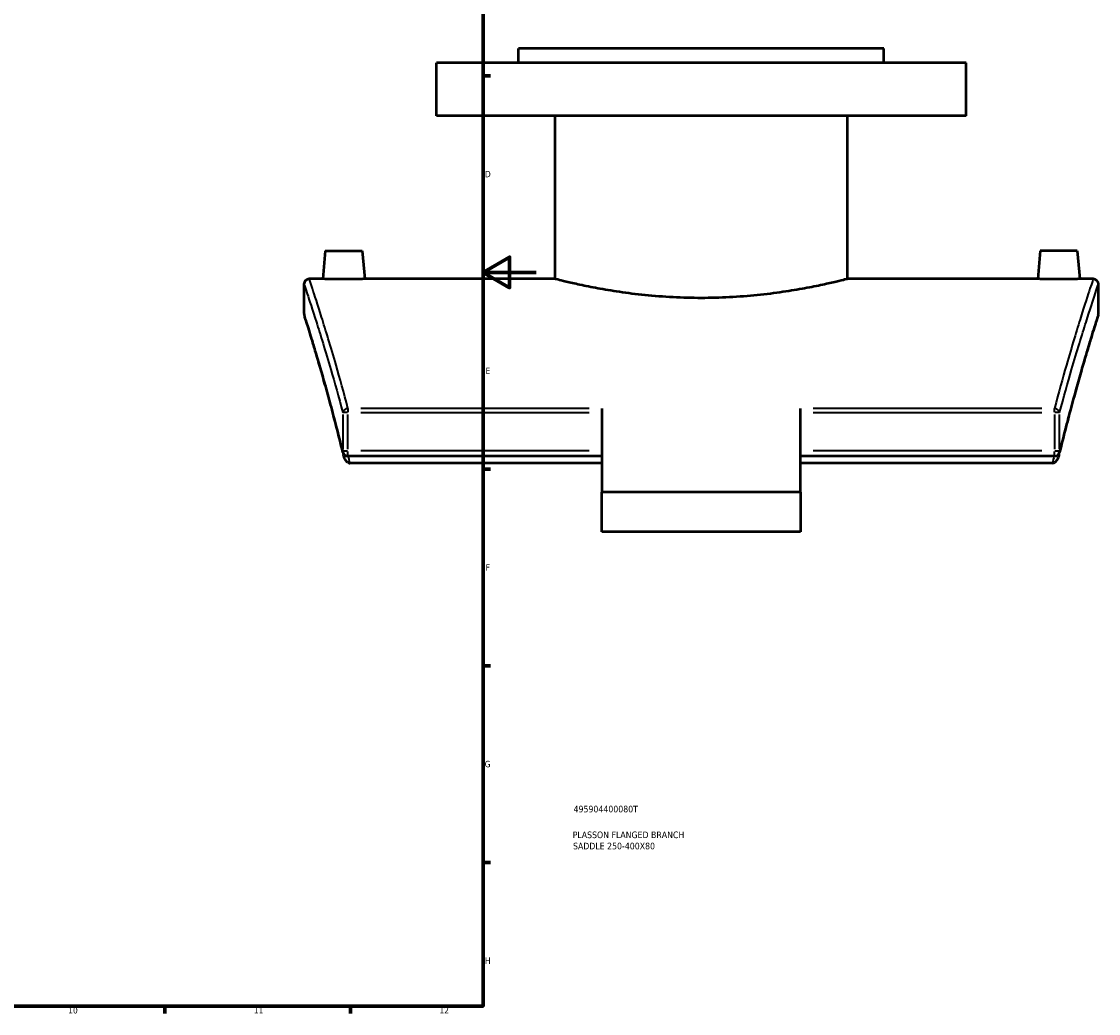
# Model space of a CAD drawing. Header units: millimetres. Extents: x -519 to 1053, y -190 to 828.
# Tile 6 of 9: x 647 to 1053, y 17 to 392. Entities that reach past the tile are written whole.
import ezdxf

# ---------------------------------------------------------------- set-up
doc = ezdxf.new("R2010")
doc.units = ezdxf.units.MM
for name, color, linetype, lineweight in [('Border (ANSI)', 7, 'Continuous', 70), ('Title (ISO)', 7, 'Continuous', 50), ('Visible (ANSI)', 7, 'Continuous', 50), ('Visible Narrow (ANSI)', 7, 'Continuous', 35)]:
    doc.layers.add(name, color=color, linetype=linetype, lineweight=lineweight)
doc.styles.add('Note Text (ANSI)', font='tahoma.ttf')
doc.styles.add('Note Text (ISO)', font='tahoma.ttf')

# ---------------------------------------------------------------- blocks, each defined once
blk = doc.blocks.new('Borders Default Border')
at = {"layer": 'Border (ANSI)'}
for p, q in [((821, 371.25), (823.8, 371.25)), ((821, 222.75), (823.8, 222.75)), ((821, 148.5), (823.8, 148.5)), ((821, 74.25), (823.8, 74.25)), ((700.83, 20), (700.83, 17.2)), ((770.92, 20), (770.92, 17.2))]:
    blk.add_line(p, q, dxfattribs=at)
at = {"layer": 'Border (ANSI)', "flags": 128}
for points in [[(20, 20), (20, 574), (821, 574), (821, 20), (20, 20)], [(841, 297), (821, 297), (831, 302.77), (831, 291.23), (821, 297)]]:
    blk.add_lwpolyline(points, dxfattribs=at)
at = {"layer": 'Border (ANSI)', "color": 5, "true_color": 0x0000ff, "char_height": 2.4, "attachment_point": 7, "style": 'Note Text (ANSI)'}
for s, insert in [('D', (821.72, 332.93)), ('E', (821.91, 258.68)), ('F', (821.98, 184.43)), ('G', (821.6, 110.13)), ('H', (821.73, 35.93)), ('10', (664.35, 17.15)), ('11', (734.43, 17.2)), ('12', (804.52, 17.2))]:
    blk.add_mtext(s, dxfattribs=dict(at, insert=insert))
blk = doc.blocks.new('Title Blocks ISO')
at = {"layer": 'Title (ISO)', "color": 232, "true_color": 0xca0064, "style": 'Note Text (ISO)'}
for tag, p in [('PART_NUMBER_001', (34.16, 73.13)), ('DESCRIPTION_001', (33.84, 63.4)), ('DESCRIPTION_002', (33.96, 59.17))]:
    blk.add_attdef(tag, p, '', height=2.5, dxfattribs=at)

msp = doc.modelspace()

# ---------------------------------------------------------------- linework, layer by layer
at = {"layer": 'Visible (ANSI)'}
for p, q in [((972.38, 381.55), (834.38, 381.55)), ((834.38, 376.15), (834.38, 381.55)), ((972.38, 376.15), (972.38, 381.55)), ((1003.38, 376.15), (803.38, 376.15)), ((803.38, 356.15), (803.38, 376.15)), ((1003.38, 356.15), (1003.38, 376.15)), ((1003.38, 356.15), (803.38, 356.15)), ((848.18, 294.55), (848.18, 356.15)), ((958.58, 294.55), (958.58, 356.15)), ((761.38, 305.15), (760.45, 294.55)), ((761.38, 305.15), (775.38, 305.15)), ((775.38, 305.15), (776.3, 294.55)), ((1031.38, 305.15), (1030.45, 294.55)), ((1045.38, 305.15), (1031.38, 305.15)), ((1045.38, 305.15), (1046.3, 294.55)), ((760.45, 294.55), (755.38, 294.55)), ((848.18, 294.55), (776.3, 294.55)), ((1030.45, 294.55), (958.58, 294.55)), ((1051.38, 294.55), (1046.3, 294.55)), ((753.38, 292.55), (753.38, 281.55)), ((1053.38, 281.55), (1053.38, 292.55)), ((865.88, 245.64), (865.88, 214.03)), ((940.88, 214.03), (940.88, 245.64)), ((865.88, 227.59), (769.98, 227.59)), ((865.88, 225.02), (770.73, 225.02)), ((1036.77, 227.59), (940.88, 227.59)), ((1036.02, 225.02), (940.88, 225.02)), ((940.88, 214.03), (865.88, 214.03)), ((865.88, 199.03), (865.88, 214.03)), ((940.88, 214.03), (940.88, 199.03)), ((940.88, 199.03), (865.88, 199.03))]:
    msp.add_line(p, q, dxfattribs=at)
for centre, start, end in [((755.38, 292.55), 90, 180), ((1051.38, 292.55), 0, 90), ((755.38, 281.55), 180, 197.6877), ((1051.38, 281.55), 342.3123, 0), ((769.98, 229.59), 193.629, 270), ((1036.77, 229.59), 270, 346.371)]:
    msp.add_arc(centre, 2, start, end, dxfattribs=at)
for points, knots in [([(768.38, 294.4), (767.38, 294.4), (766.32, 294.41), (764.36, 294.44), (763.47, 294.46), (762.06, 294.49), (761.46, 294.51), (760.65, 294.54), (760.45, 294.55), (760.45, 294.55)], [0, 0, 0, 0, 0.29894, 0.29894, 0.59788, 0.59788, 0.896709, 0.896709, 1.195539, 1.195539, 1.195539, 1.195539]), ([(776.3, 294.55), (776.3, 294.55), (776.11, 294.54), (775.3, 294.51), (774.69, 294.49), (773.28, 294.46), (772.39, 294.44), (770.44, 294.41), (769.37, 294.4), (768.38, 294.4)], [3.586617, 3.586617, 3.586617, 3.586617, 3.885446, 3.885446, 4.184276, 4.184276, 4.483216, 4.483216, 4.782156, 4.782156, 4.782156, 4.782156]), ([(903.38, 287.34), (899.89, 287.34), (896.3, 287.43), (889.15, 287.8), (885.61, 288.07), (878.81, 288.76), (875.56, 289.17), (869.55, 290.06), (866.79, 290.52), (861.9, 291.43), (859.61, 291.89), (855.56, 292.76), (853.81, 293.17), (850.99, 293.84), (849.92, 294.11), (848.51, 294.46), (848.18, 294.55), (848.18, 294.55)], [0, 0, 0, 0, 1.044796, 1.044796, 2.089593, 2.089593, 3.134389, 3.134389, 4.179185, 4.179185, 5.223818, 5.223818, 6.268451, 6.268451, 7.313085, 7.313085, 8.357718, 8.357718, 8.357718, 8.357718]), ([(958.58, 294.55), (958.58, 294.55), (958.24, 294.46), (956.84, 294.11), (955.77, 293.84), (952.95, 293.17), (951.19, 292.76), (947.14, 291.89), (944.85, 291.43), (939.97, 290.52), (937.21, 290.06), (931.19, 289.17), (927.94, 288.76), (921.15, 288.07), (917.6, 287.8), (910.46, 287.43), (906.86, 287.34), (903.38, 287.34)], [25.073154, 25.073154, 25.073154, 25.073154, 26.117787, 26.117787, 27.16242, 27.16242, 28.207053, 28.207053, 29.251687, 29.251687, 30.296483, 30.296483, 31.341279, 31.341279, 32.386075, 32.386075, 33.430872, 33.430872, 33.430872, 33.430872]), ([(1038.38, 294.4), (1037.38, 294.4), (1036.32, 294.41), (1034.36, 294.44), (1033.47, 294.46), (1032.06, 294.49), (1031.46, 294.51), (1030.65, 294.54), (1030.45, 294.55), (1030.45, 294.55)], [2.391078, 2.391078, 2.391078, 2.391078, 2.690018, 2.690018, 2.988958, 2.988958, 3.287787, 3.287787, 3.586617, 3.586617, 3.586617, 3.586617]), ([(1046.3, 294.55), (1046.3, 294.55), (1046.11, 294.54), (1045.3, 294.51), (1044.69, 294.49), (1043.28, 294.46), (1042.39, 294.44), (1040.44, 294.41), (1039.37, 294.4), (1038.38, 294.4)], [5.977695, 5.977695, 5.977695, 5.977695, 6.276524, 6.276524, 6.575354, 6.575354, 6.874294, 6.874294, 7.173234, 7.173234, 7.173234, 7.173234]), ([(768.04, 229.11), (767.25, 232.39), (766.46, 235.53), (764.92, 241.54), (764.16, 244.41), (762.7, 249.84), (761.99, 252.41), (760.63, 257.25), (759.98, 259.51), (758.75, 263.72), (758.18, 265.66), (757.12, 269.21), (756.63, 270.81), (755.75, 273.68), (755.36, 274.94), (754.68, 277.11), (754.4, 278.02), (753.94, 279.48), (753.76, 280.03), (753.53, 280.76), (753.47, 280.94), (753.47, 280.94)], [4.315605, 4.315605, 4.315605, 4.315605, 5.806381, 5.806381, 7.297158, 7.297158, 8.787934, 8.787934, 10.278711, 10.278711, 11.769487, 11.769487, 13.260264, 13.260264, 14.75104, 14.75104, 16.241817, 16.241817, 17.732593, 17.732593, 19.22337, 19.22337, 19.22337, 19.22337]), ([(1053.28, 280.94), (1053.28, 280.94), (1053.22, 280.76), (1052.99, 280.03), (1052.82, 279.48), (1052.36, 278.02), (1052.07, 277.11), (1051.39, 274.94), (1051, 273.68), (1050.12, 270.81), (1049.64, 269.21), (1048.57, 265.66), (1048, 263.72), (1046.77, 259.51), (1046.13, 257.25), (1044.77, 252.41), (1044.06, 249.84), (1042.59, 244.41), (1041.84, 241.54), (1040.29, 235.53), (1039.51, 232.39), (1038.71, 229.11)], [17.699366, 17.699366, 17.699366, 17.699366, 19.190143, 19.190143, 20.680919, 20.680919, 22.171696, 22.171696, 23.662472, 23.662472, 25.153249, 25.153249, 26.644025, 26.644025, 28.134802, 28.134802, 29.625578, 29.625578, 31.116355, 31.116355, 32.607131, 32.607131, 32.607131, 32.607131]), ([(769.98, 225.2), (769.84, 225.27), (769.71, 225.37), (769.38, 225.68), (769.2, 225.92), (768.8, 226.59), (768.57, 227.12), (768.35, 227.87), (768.3, 228.03), (768.26, 228.19)], [-0.577543, -0.577543, -0.577543, -0.577543, -0.5160915, -0.5160915, -0.4024521, -0.4024521, -0.2041519, -0.2041519, -0.1503636, -0.1503636, -0.1503636, -0.1503636]), ([(1038.49, 228.19), (1038.45, 228.03), (1038.41, 227.87), (1038.18, 227.12), (1037.96, 226.59), (1037.55, 225.92), (1037.37, 225.68), (1037.04, 225.37), (1036.91, 225.27), (1036.77, 225.2)], [-0.3306386, -0.3306386, -0.3306386, -0.3306386, -0.2890063, -0.2890063, -0.1355211, -0.1355211, -0.0475637, -0.0475637, 0, 0, 0, 0]), ([(769.98, 225.2), (769.99, 225.2), (770, 225.2), (770.12, 225.14), (770.24, 225.09), (770.49, 225.04), (770.61, 225.02), (770.73, 225.02)], [0.36608376, 0.36608376, 0.36608376, 0.36608376, 0.36828299, 0.36828299, 0.41101172, 0.41101172, 0.45182478, 0.45182478, 0.45182478, 0.45182478]), ([(1036.02, 225.02), (1036.22, 225.02), (1036.42, 225.06), (1036.66, 225.15), (1036.72, 225.18), (1036.77, 225.2)], [0, 0, 0, 0, 0.06028203, 0.06028203, 0.07776923, 0.07776923, 0.07776923, 0.07776923])]:
    msp.add_open_spline(points, degree=3, knots=knots, dxfattribs=at)
for points in [[(768.04, 229.11), (768.12, 228.81), (768.19, 228.5), (768.26, 228.19)], [(1038.49, 228.19), (1038.56, 228.5), (1038.64, 228.81), (1038.71, 229.11)]]:
    msp.add_open_spline(points, degree=3, dxfattribs=at)
at = {"layer": 'Visible Narrow (ANSI)'}
for p, q in [((769.85, 244.1), (768.06, 244.1)), ((769.98, 245.58), (769.98, 244.19)), ((861.08, 245.64), (774.78, 245.64)), ((774.78, 244.1), (861.08, 244.1)), ((1031.97, 245.64), (945.67, 245.64)), ((945.67, 244.1), (1031.97, 244.1)), ((1036.77, 244.19), (1036.77, 245.58)), ((1038.69, 244.1), (1036.9, 244.1)), ((768.03, 243.37), (768.03, 230.31)), ((769.98, 230.31), (769.98, 243.37)), ((1036.77, 243.37), (1036.77, 230.31)), ((1038.72, 230.31), (1038.72, 243.37)), ((768.06, 229.59), (769.85, 229.59)), ((769.98, 227.59), (769.98, 229.43)), ((861.08, 229.59), (774.78, 229.59)), ((1031.97, 229.59), (945.67, 229.59)), ((1036.77, 227.59), (1036.77, 229.43)), ((1036.9, 229.59), (1038.69, 229.59))]:
    msp.add_line(p, q, dxfattribs=at)
for centre, major_axis, ratio, start_param, end_param in [((769.98, 244.1), (-1.93, -0.51), 0.761749, 4.584275, 5.87559), ((1036.77, 244.1), (1.93, -0.51), 0.761749, 0.407595, 1.698911), ((769.98, 229.59), (-1.94, -0.47), 0.733165, 5.97977, 6.267216), ((1036.77, 229.59), (1.94, -0.47), 0.733165, 0.015969, 0.303415)]:
    msp.add_ellipse(centre, major_axis=major_axis, ratio=ratio, start_param=start_param, end_param=end_param, dxfattribs=at)
for points, knots in [([(769.98, 245.64), (768.42, 251.58), (766.9, 257.05), (763.42, 269.16), (761.57, 275.24), (758.55, 284.87), (757.38, 288.48), (755.79, 293.32), (755.38, 294.55), (755.38, 294.55)], [-30.735161, -30.735161, -30.735161, -30.735161, -27.91657, -27.91657, -23.851697, -23.851697, -19.921211, -19.921211, -15.990719, -15.990719, -15.990719, -15.990719]), ([(1051.38, 294.55), (1051.38, 294.55), (1051.38, 294.55), (1051.38, 294.55), (1051.38, 294.55), (1050.97, 293.32), (1049.38, 288.48), (1048.2, 284.86), (1045.19, 275.24), (1043.33, 269.16), (1039.85, 257.05), (1038.33, 251.58), (1036.77, 245.64)], [-19.316745, -19.316745, -19.316745, -19.316745, -19.316692, -19.316692, -19.316692, -15.386079, -15.386079, -11.455471, -11.455471, -7.39025, -7.39025, -4.572303, -4.572303, -4.572303, -4.572303]), ([(753.38, 292.55), (753.38, 292.55), (753.79, 291.33), (755.38, 286.54), (756.56, 282.96), (759.59, 273.42), (761.45, 267.4), (764.94, 255.4), (766.46, 249.98), (768.03, 244.1)], [15.990719, 15.990719, 15.990719, 15.990719, 19.921211, 19.921211, 23.851697, 23.851697, 27.91657, 27.91657, 30.735161, 30.735161, 30.735161, 30.735161]), ([(1038.72, 244.1), (1040.29, 249.98), (1041.81, 255.4), (1045.3, 267.39), (1047.17, 273.42), (1050.19, 282.95), (1051.37, 286.54), (1052.96, 291.33), (1053.38, 292.55), (1053.38, 292.55), (1053.38, 292.55), (1053.38, 292.55), (1053.38, 292.55)], [4.572303, 4.572303, 4.572303, 4.572303, 7.39025, 7.39025, 11.455471, 11.455471, 15.386079, 15.386079, 19.316692, 19.316692, 19.316692, 19.316745, 19.316745, 19.316745, 19.316745]), ([(768.03, 229.59), (766.13, 237.41), (764.27, 244.48), (760.7, 257.47), (759.01, 263.23), (756.27, 272.36), (755.2, 275.79), (753.75, 280.39), (753.38, 281.55), (753.38, 281.55)], [4.315605, 4.315605, 4.315605, 4.315605, 7.866157, 7.866157, 11.729935, 11.729935, 15.47665, 15.47665, 19.22337, 19.22337, 19.22337, 19.22337]), ([(1053.38, 281.55), (1053.38, 281.55), (1053.38, 281.55), (1053.38, 281.55), (1053.38, 281.55), (1053, 280.39), (1051.55, 275.79), (1050.48, 272.35), (1047.74, 263.23), (1046.06, 257.47), (1042.48, 244.48), (1040.62, 237.41), (1038.72, 229.59)], [17.699366, 17.699366, 17.699366, 17.699366, 17.699398, 17.699398, 17.699398, 21.446224, 21.446224, 25.193044, 25.193044, 29.057118, 29.057118, 32.607131, 32.607131, 32.607131, 32.607131])]:
    msp.add_open_spline(points, degree=3, knots=knots, dxfattribs=at)
for points in [[(770.73, 225.02), (770.52, 225.88), (770.32, 226.74), (770.11, 227.59)], [(1036.64, 227.59), (1036.44, 226.74), (1036.23, 225.88), (1036.02, 225.02)]]:
    msp.add_open_spline(points, degree=3, dxfattribs=at)

# ---------------------------------------------------------------- block references
msp.add_blockref('Borders Default Border', (0, 0))
msp.add_blockref('Title Blocks ISO', (821, 20)).add_auto_attribs({'PART_NUMBER_001': '495904400080T', 'DESCRIPTION_001': 'PLASSON FLANGED BRANCH', 'DESCRIPTION_002': 'SADDLE 250-400X80'})

doc.saveas('drawing.dxf')
